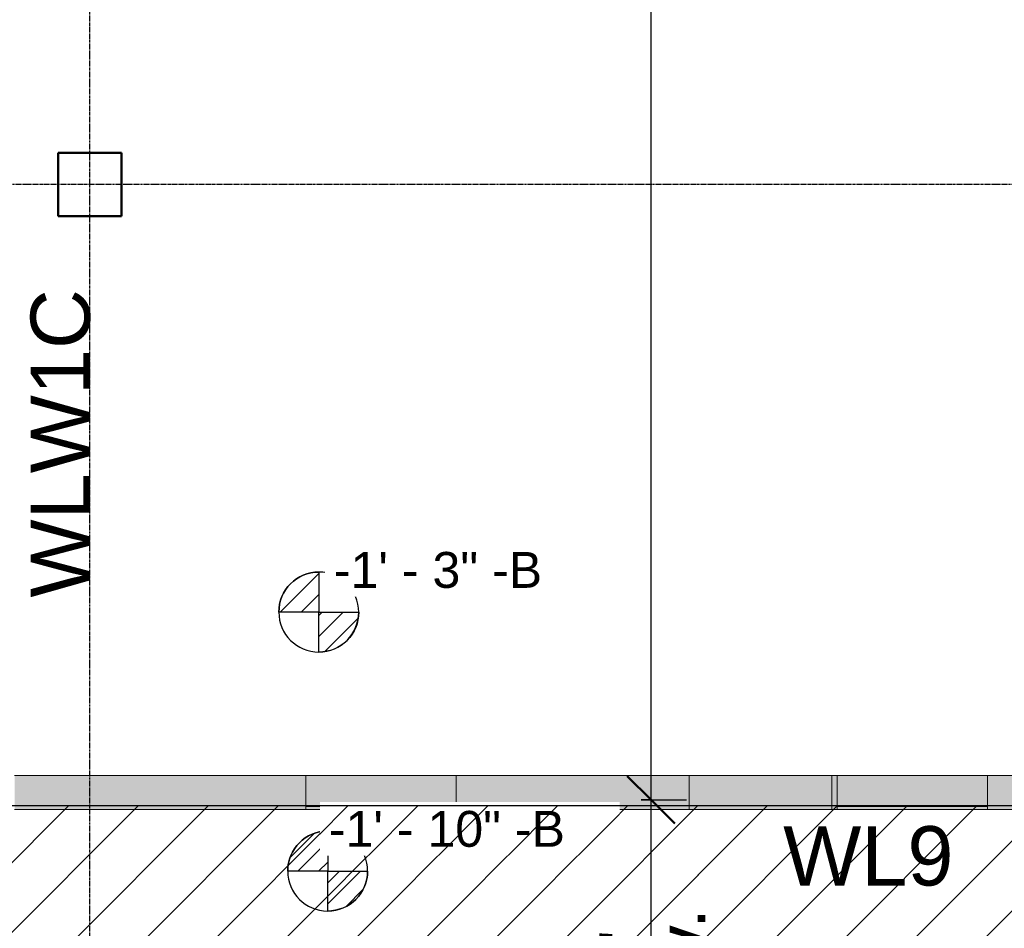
# Model space of a CAD drawing. Header units: inches. Extents: x -4126 to -1814, y 9773 to 12338.
# Tile 35 of 113: x -2518 to -2269, y 9979 to 10209. Entities that reach past the tile are written whole.
import ezdxf

# ---------------------------------------------------------------- set-up
doc = ezdxf.new("R2010")
doc.units = ezdxf.units.IN
doc.header["$MEASUREMENT"] = 0
doc.linetypes.add('Grid Line 1_2_', pattern=[0.875, 0.5, -0.125, 0.125, -0.125])
for name, color, linetype, lineweight in [('A-ANNO-DIMS', 211, 'Continuous', 9), ('A-ANNO-DIMS-96', 211, 'Continuous', 9), ('A-WALL', 113, 'Continuous', 13), ('G-ANNO-DIMS', 111, 'Continuous', 9), ('S-COLS', 52, 'Continuous', 9), ('S-GRID', 1, 'Continuous', 9)]:
    doc.layers.add(name, color=color, linetype=linetype, lineweight=lineweight)
doc.layers.add('LOAD_HATCH', color=8, linetype='Continuous')
doc.layers.add('loads', color=1, linetype='Continuous')
doc.styles.add('Arial', font='Arial.ttf', dxfattribs={"height": 18})
doc.styles.add('Arial_2', font='arial.ttf', dxfattribs={"height": 9.070866})
doc.styles.add('Century Gothic_B', font='Gothicb.ttf', dxfattribs={"height": 9})
doc.dimstyles.new('OD__1_4__Tol__', dxfattribs={"dimscale": 12, "dimtxt": 9.397514, "dimasz": 1, "dimexe": 0.75, "dimexo": 0.5, "dimgap": 0.125, "dimtad": 1, "dimrnd": 0.25, "dimzin": 1, "dimdsep": 46, "dimlunit": 4, "dimtxsty": 'Century Gothic_B', "dimblk1": 'OBLIQUE', "dimblk2": 'OBLIQUE', "dimsah": 1, "dimcen": 0.09, "dimdle": 0.75, "dimazin": 0, "dimtfac": 1, "dimtdec": 4, "dimtix": 1, "dimtmove": 0, "dimatfit": 3, "dimfxl": 1, "dimtvp": 1, "dimtfill": 1, "dimfrac": 2, "dimtolj": 1, "dimtzin": 0, "dimlwd": 30, "dimlwe": 30, "dimarcsym": 2})
pattern_1 = [(315, (25.419, 104.099), (0.027577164, 0.027577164), [])]
pattern_2 = [(315, (25.442, 104.782), (0.027577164, 0.027577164), [])]

# ---------------------------------------------------------------- blocks, each defined once
blk = doc.blocks.new('CTR - 1st Phase - Shell_rvt-1-FRAMING PLAN - 1ST FLOOR')
at = {"layer": 'A-WALL', "lineweight": 5, "transparency": 33554585}
h = blk.add_hatch(color=13, dxfattribs=at)
h.paths.add_polyline_path([(-2096.82, 10009.09), (-2096.82, 10015.45), (-2119.71, 10015.45), (-2119.71, 10009.09), (-2099.32, 10009.09)], flags=0)
h.paths.add_polyline_path([(-2187.32, 10009.09), (-2187.32, 10011.56), (-2273.31, 10011.56), (-2273.31, 10009.09)], flags=0)
h.paths.add_polyline_path([(-2311.34, 10009.09), (-2311.34, 10011.56), (-2312.66, 10011.56), (-2312.66, 10009.09)], flags=0)
h.paths.add_polyline_path([(-2157.74, 10009.09), (-2157.74, 10015.45), (-2159.32, 10015.45), (-2159.32, 10009.09)], flags=0)
h.paths.add_polyline_path([(-2348.79, 10009.09), (-2348.79, 10011.56), (-2407.71, 10011.56), (-2407.71, 10009.09)], flags=0)
h.paths.add_polyline_path([(-2445.74, 10009.09), (-2445.74, 10011.56), (-2486.32, 10011.56), (-2486.32, 10009.09), (-2451.17, 10009.09)], flags=0)
h.paths.add_polyline_path([(-2514.32, 10009.09), (-2514.32, 10011.56), (-2519.41, 10011.56), (-2519.41, 10009.09)], flags=0)
h.paths.add_polyline_path([(-2486.32, 10011.98), (-2445.74, 10011.98), (-2445.74, 10012.41), (-2486.32, 10012.41)], flags=0)
h.paths.add_polyline_path([(-2243.3, 10011.98), (-2187.32, 10011.98), (-2187.32, 10012.41), (-2273.31, 10012.41), (-2273.31, 10011.98)], flags=0)
h.paths.add_polyline_path([(-2514.32, 10011.98), (-2514.32, 10012.41), (-2519.41, 10012.41), (-2519.41, 10011.98), (-2518.82, 10011.98)], flags=0)
h.paths.add_polyline_path([(-2311.34, 10011.98), (-2311.34, 10012.41), (-2312.66, 10012.41), (-2312.66, 10011.98)], flags=0)
h.paths.add_polyline_path([(-2348.79, 10011.98), (-2348.79, 10012.41), (-2407.71, 10012.41), (-2407.71, 10011.98)], flags=0)
h.paths.add_polyline_path([(-2451.17, 10012.8), (-2445.74, 10012.81), (-2445.74, 10017.71), (-2486.32, 10017.71), (-2486.32, 10012.8)], flags=0)
h.paths.add_polyline_path([(-2518.82, 10012.8), (-2514.32, 10012.8), (-2514.32, 10017.71), (-2518.82, 10017.71), (-2518.82, 10017.59), (-2519.41, 10017.59), (-2519.41, 10012.8)], flags=0)
h.paths.add_polyline_path([(-2312.66, 10012.8), (-2311.34, 10012.8), (-2311.34, 10017.71), (-2312.66, 10017.71)], flags=0)
h.paths.add_polyline_path([(-2407.71, 10012.8), (-2348.79, 10012.8), (-2348.79, 10017.71), (-2407.71, 10017.71), (-2407.71, 10014.74)], flags=0)
h.paths.add_polyline_path([(-2273.31, 10012.8), (-2187.32, 10012.8), (-2187.32, 10017.71), (-2273.31, 10017.71)], flags=0)
h.paths.add_polyline_path([(-2099.32, 10015.84), (-2096.82, 10015.84), (-2096.82, 10016.65), (-2104.38, 10016.65), (-2104.01, 10016.27), (-2119.71, 10016.27), (-2119.71, 10015.84), (-2103.58, 10015.84)], flags=0)
h.paths.add_polyline_path([(-2157.74, 10015.84), (-2157.74, 10016.27), (-2159.32, 10016.27), (-2159.32, 10015.84)], flags=0)
h.paths.add_polyline_path([(-2099.32, 10016.85), (-2096.82, 10016.85), (-2096.82, 10017.65), (-2119.71, 10017.65), (-2119.71, 10017.22), (-2104.96, 10017.22), (-2104.58, 10016.85)], flags=0)
h.paths.add_polyline_path([(-2157.74, 10017.22), (-2157.74, 10017.65), (-2159.32, 10017.65), (-2159.32, 10017.22)], flags=0)
h = blk.add_hatch(color=13, dxfattribs=at)
h.paths.add_polyline_path([(-2232.97, 10012.41), (-2187.32, 10012.41), (-2187.32, 10012.8), (-2273.31, 10012.8), (-2273.31, 10012.41)], flags=0)
h.paths.add_polyline_path([(-2486.32, 10012.41), (-2445.74, 10012.41), (-2445.74, 10012.8), (-2486.32, 10012.8)], flags=0)
h.paths.add_polyline_path([(-2514.32, 10012.41), (-2514.32, 10012.8), (-2519.41, 10012.8), (-2519.41, 10012.41), (-2518.82, 10012.41)], flags=0)
h.paths.add_polyline_path([(-2311.34, 10012.41), (-2311.34, 10012.8), (-2312.66, 10012.8), (-2312.66, 10012.41)], flags=0)
h.paths.add_polyline_path([(-2348.79, 10012.41), (-2348.79, 10012.8), (-2407.71, 10012.8), (-2407.71, 10012.41)], flags=0)
h.paths.add_polyline_path([(-2119.71, 10015.45), (-2103.18, 10015.45), (-2103.58, 10015.84), (-2119.71, 10015.84)], flags=0)
h.paths.add_polyline_path([(-2159.32, 10015.45), (-2157.74, 10015.45), (-2157.74, 10015.84), (-2159.32, 10015.84), (-2159.32, 10015.47)], flags=0)
h.paths.add_polyline_path([(-2157.74, 10017.65), (-2157.74, 10017.71), (-2159.32, 10017.71), (-2159.32, 10017.65)], flags=0)
h.paths.add_polyline_path([(-2105.39, 10017.65), (-2105.45, 10017.71), (-2119.71, 10017.71), (-2119.71, 10017.65), (-2105.45, 10017.65)], flags=0)
h = blk.add_hatch(color=13, dxfattribs=at)
h.paths.add_polyline_path([(-2514.32, 10011.56), (-2514.32, 10011.98), (-2519.41, 10011.98), (-2519.41, 10011.56)], flags=0)
h.paths.add_polyline_path([(-2187.32, 10011.56), (-2187.32, 10011.98), (-2273.31, 10011.98), (-2273.31, 10011.56), (-2253.31, 10011.56)], flags=0)
h.paths.add_polyline_path([(-2470.54, 10011.56), (-2445.74, 10011.6), (-2445.74, 10011.98), (-2486.32, 10011.98), (-2486.32, 10011.56)], flags=0)
h.paths.add_polyline_path([(-2348.79, 10011.56), (-2348.79, 10011.98), (-2407.71, 10011.98), (-2407.71, 10011.56)], flags=0)
h.paths.add_polyline_path([(-2312.66, 10011.56), (-2311.34, 10011.6), (-2311.34, 10011.98), (-2312.66, 10011.98), (-2312.66, 10011.6)], flags=0)
h.paths.add_polyline_path([(-2104.01, 10016.27), (-2104.38, 10016.65), (-2119.71, 10016.65), (-2119.71, 10016.27), (-2105.45, 10016.27)], flags=0)
h.paths.add_polyline_path([(-2157.74, 10016.27), (-2157.74, 10016.69), (-2159.32, 10016.65), (-2159.32, 10016.27)], flags=0)
h.paths.add_polyline_path([(-2157.74, 10016.81), (-2157.74, 10017.22), (-2159.32, 10017.22), (-2159.32, 10016.81)], flags=0)
h.paths.add_polyline_path([(-2096.82, 10016.81), (-2096.82, 10016.85), (-2104.58, 10016.85), (-2104.96, 10017.22), (-2119.71, 10017.22), (-2119.71, 10016.81), (-2099.06, 10016.81)], flags=0)
h = blk.add_hatch(color=13, dxfattribs=at)
h.paths.add_polyline_path([(-2159.32, 10009.09), (-2159.32, 10015.45), (-2160.11, 10015.44), (-2160.11, 10009.09)], flags=0)
h.paths.add_polyline_path([(-2186.54, 10009.09), (-2186.54, 10011.56), (-2187.32, 10011.56), (-2187.32, 10009.09)], flags=0)
h.paths.add_polyline_path([(-2513.54, 10009.09), (-2513.54, 10011.56), (-2514.32, 10011.56), (-2514.32, 10009.09)], flags=0)
h.paths.add_polyline_path([(-2487.11, 10009.09), (-2486.32, 10009.09), (-2486.32, 10011.56), (-2487.11, 10011.56), (-2487.11, 10010.72)], flags=0)
h.paths.add_polyline_path([(-2187.32, 10011.98), (-2186.54, 10011.98), (-2186.54, 10012.41), (-2187.32, 10012.41)], flags=0)
h.paths.add_polyline_path([(-2514.32, 10011.98), (-2513.54, 10011.98), (-2513.54, 10012.41), (-2514.32, 10012.41)], flags=0)
h.paths.add_polyline_path([(-2487.11, 10011.98), (-2486.32, 10011.98), (-2486.32, 10012.41), (-2487.11, 10012.41)], flags=0)
h.paths.add_polyline_path([(-2186.54, 10012.8), (-2186.54, 10017.71), (-2187.32, 10017.71), (-2187.32, 10012.8)], flags=0)
h.paths.add_polyline_path([(-2514.32, 10012.8), (-2513.54, 10012.8), (-2513.54, 10017.71), (-2514.32, 10017.71), (-2514.32, 10017.59)], flags=0)
h.paths.add_polyline_path([(-2487.11, 10012.8), (-2486.32, 10012.8), (-2486.32, 10017.71), (-2487.11, 10017.71)], flags=0)
h.paths.add_polyline_path([(-2159.32, 10015.84), (-2159.32, 10016.27), (-2160.11, 10016.27), (-2160.11, 10015.84)], flags=0)
h.paths.add_polyline_path([(-2159.32, 10017.22), (-2159.32, 10017.65), (-2160.11, 10017.65), (-2160.11, 10017.22)], flags=0)
h = blk.add_hatch(color=13, dxfattribs=at)
h.paths.add_polyline_path([(-2486.32, 10012.41), (-2486.32, 10012.8), (-2487.11, 10012.8), (-2487.11, 10012.41)], flags=0)
h.paths.add_polyline_path([(-2187.32, 10012.41), (-2186.54, 10012.41), (-2186.54, 10012.8), (-2187.32, 10012.8)], flags=0)
h.paths.add_polyline_path([(-2513.54, 10012.41), (-2513.54, 10012.8), (-2514.32, 10012.8), (-2514.32, 10012.41)], flags=0)
h.paths.add_polyline_path([(-2159.32, 10015.45), (-2159.32, 10015.84), (-2160.11, 10015.84), (-2160.11, 10015.45), (-2159.87, 10015.45)], flags=0)
h.paths.add_polyline_path([(-2160.11, 10017.65), (-2159.32, 10017.65), (-2159.32, 10017.71), (-2160.11, 10017.71)], flags=0)
h = blk.add_hatch(color=13, dxfattribs=at)
h.paths.add_polyline_path([(-2513.54, 10011.56), (-2513.54, 10011.98), (-2514.32, 10011.98), (-2514.32, 10011.56)], flags=0)
h.paths.add_polyline_path([(-2187.32, 10011.56), (-2186.54, 10011.6), (-2186.54, 10011.98), (-2187.32, 10011.98), (-2187.32, 10011.6)], flags=0)
h.paths.add_polyline_path([(-2487.11, 10011.56), (-2486.32, 10011.6), (-2486.32, 10011.98), (-2487.11, 10011.98), (-2487.11, 10011.6)], flags=0)
h.paths.add_polyline_path([(-2159.32, 10016.27), (-2159.32, 10016.69), (-2160.11, 10016.65), (-2160.11, 10016.27)], flags=0)
h.paths.add_polyline_path([(-2159.32, 10016.81), (-2159.32, 10017.22), (-2160.11, 10017.22), (-2160.11, 10016.81)], flags=0)
h = blk.add_hatch(color=13, dxfattribs=at)
h.paths.add_polyline_path([(-2160.11, 10009.09), (-2160.11, 10015.45), (-2163.32, 10015.45), (-2163.32, 10009.09)], flags=0)
h.paths.add_polyline_path([(-2508.32, 10011.98), (-2508.32, 10012.41), (-2513.54, 10012.41), (-2513.54, 10011.98)], flags=0)
h.paths.add_polyline_path([(-2490.32, 10011.98), (-2487.11, 10011.98), (-2487.11, 10012.41), (-2490.32, 10012.41)], flags=0)
h.paths.add_polyline_path([(-2186.54, 10011.98), (-2183.32, 10011.98), (-2183.32, 10012.41), (-2186.54, 10012.41)], flags=0)
h.paths.add_polyline_path([(-2487.11, 10012.8), (-2487.11, 10017.71), (-2490.32, 10017.71), (-2490.32, 10012.8)], flags=0)
h.paths.add_polyline_path([(-2186.54, 10012.8), (-2183.32, 10012.8), (-2183.32, 10017.71), (-2186.54, 10017.71), (-2186.54, 10014.34)], flags=0)
h.paths.add_polyline_path([(-2513.54, 10012.8), (-2508.32, 10012.8), (-2508.32, 10017.71), (-2513.54, 10017.71)], flags=0)
h.paths.add_polyline_path([(-2160.11, 10015.84), (-2160.11, 10016.27), (-2163.32, 10016.27), (-2163.32, 10015.84)], flags=0)
h.paths.add_polyline_path([(-2160.11, 10017.22), (-2160.11, 10017.65), (-2163.32, 10017.65), (-2163.32, 10017.22)], flags=0)
h = blk.add_hatch(color=13, dxfattribs=at)
h.paths.add_polyline_path([(-2490.32, 10012.41), (-2487.11, 10012.41), (-2487.11, 10012.8), (-2490.32, 10012.8)], flags=0)
h.paths.add_polyline_path([(-2186.54, 10012.41), (-2183.32, 10012.41), (-2183.32, 10012.8), (-2186.54, 10012.8)], flags=0)
h.paths.add_polyline_path([(-2513.54, 10012.41), (-2508.32, 10012.41), (-2508.32, 10012.8), (-2513.54, 10012.8)], flags=0)
h.paths.add_polyline_path([(-2163.32, 10015.45), (-2160.11, 10015.45), (-2160.11, 10015.84), (-2163.32, 10015.84)], flags=0)
h.paths.add_polyline_path([(-2163.32, 10017.65), (-2160.11, 10017.65), (-2160.11, 10017.71), (-2163.32, 10017.71)], flags=0)
h = blk.add_hatch(color=13, dxfattribs=at)
h.paths.add_polyline_path([(-2508.32, 10011.56), (-2508.32, 10011.98), (-2513.54, 10011.98), (-2513.54, 10011.56)], flags=0)
h.paths.add_polyline_path([(-2490.32, 10011.56), (-2487.11, 10011.6), (-2487.11, 10011.98), (-2490.32, 10011.98), (-2490.32, 10011.6)], flags=0)
h.paths.add_polyline_path([(-2183.32, 10011.56), (-2183.32, 10011.98), (-2186.54, 10011.98), (-2186.54, 10011.56)], flags=0)
h.paths.add_polyline_path([(-2160.11, 10016.27), (-2160.11, 10016.69), (-2163.32, 10016.65), (-2163.32, 10016.27)], flags=0)
h.paths.add_polyline_path([(-2163.32, 10016.81), (-2160.11, 10016.85), (-2160.11, 10017.22), (-2163.32, 10017.22), (-2163.32, 10016.85)], flags=0)
h = blk.add_hatch(color=13, dxfattribs=at)
h.paths.add_polyline_path([(-2183.32, 10009.09), (-2163.32, 10009.09), (-2163.32, 10016.69), (-2160.11, 10016.69), (-2160.11, 10016.81), (-2163.32, 10016.85), (-2163.32, 10017.71), (-2183.32, 10017.71), (-2183.32, 10011.56)], flags=0)
h.paths.add_polyline_path([(-2490.32, 10009.09), (-2490.32, 10017.71), (-2508.32, 10017.71), (-2508.32, 10009.09)], flags=0)
h = blk.add_hatch(color=13, dxfattribs=at)
h.paths.add_polyline_path([(-2407.71, 10009.09), (-2407.71, 10011.56), (-2445.74, 10011.56), (-2445.74, 10009.09)], flags=0)
h.paths.add_polyline_path([(-2445.74, 10011.98), (-2407.71, 10011.98), (-2407.71, 10012.41), (-2445.74, 10012.41)], flags=0)
h.paths.add_polyline_path([(-2407.71, 10012.8), (-2407.71, 10017.71), (-2445.74, 10017.71), (-2445.74, 10012.8)], flags=0)
h = blk.add_hatch(color=13, dxfattribs=at)
h.paths.add_polyline_path([(-2348.79, 10009.09), (-2312.66, 10009.09), (-2312.66, 10011.56), (-2348.79, 10011.56)], flags=0)
h.paths.add_polyline_path([(-2312.66, 10011.98), (-2312.66, 10012.41), (-2348.79, 10012.41), (-2348.79, 10011.98)], flags=0)
h.paths.add_polyline_path([(-2348.79, 10012.8), (-2312.66, 10012.8), (-2312.66, 10017.71), (-2348.79, 10017.71)], flags=0)
h = blk.add_hatch(color=13, dxfattribs=at)
h.paths.add_polyline_path([(-2273.31, 10009.09), (-2273.31, 10011.56), (-2311.34, 10011.56), (-2311.34, 10009.09)], flags=0)
h.paths.add_polyline_path([(-2311.34, 10011.98), (-2273.31, 10011.98), (-2273.31, 10012.41), (-2311.34, 10012.41)], flags=0)
h.paths.add_polyline_path([(-2311.34, 10012.8), (-2273.31, 10012.8), (-2273.31, 10017.71), (-2311.34, 10017.71)], flags=0)
h = blk.add_hatch(color=13, dxfattribs=at)
h.paths.add_polyline_path([(-2186.54, 10009.09), (-2183.32, 10009.09), (-2183.32, 10011.56), (-2186.54, 10011.56)], flags=0)
h.paths.add_polyline_path([(-2487.11, 10009.09), (-2487.11, 10011.56), (-2490.32, 10011.56), (-2490.32, 10009.09)], flags=0)
h.paths.add_polyline_path([(-2513.54, 10009.09), (-2508.32, 10009.09), (-2508.32, 10011.56), (-2513.54, 10011.56), (-2513.54, 10009.39)], flags=0)
for points in [[(-2407.71, 10012.41), (-2407.71, 10012.8), (-2445.74, 10012.8), (-2445.74, 10012.41)], [(-2407.71, 10011.56), (-2407.71, 10011.98), (-2445.74, 10011.98), (-2445.74, 10011.56)], [(-2312.66, 10012.41), (-2312.66, 10012.8), (-2348.79, 10012.8), (-2348.79, 10012.41)], [(-2312.66, 10011.56), (-2312.66, 10011.98), (-2348.79, 10011.98), (-2348.79, 10011.56)], [(-2273.31, 10012.41), (-2273.31, 10012.8), (-2311.34, 10012.8), (-2311.34, 10012.41)], [(-2311.34, 10011.56), (-2273.31, 10011.6), (-2273.31, 10011.98), (-2311.34, 10011.98), (-2311.34, 10011.6)]]:
    blk.add_hatch(color=13, dxfattribs=at).paths.add_polyline_path(points, flags=0)
at = {"layer": 'A-WALL', "color": 9}
for p, q in [((-2514.32, 10017.71), (-2519.41, 10017.71)), ((-2508.32, 10017.71), (-2514.32, 10017.71)), ((-2490.32, 10017.71), (-2508.32, 10017.71)), ((-2486.32, 10017.71), (-2490.32, 10017.71)), ((-2348.79, 10017.71), (-2486.32, 10017.71)), ((-2312.66, 10017.71), (-2348.79, 10017.71)), ((-2348.79, 10017.71), (-2348.79, 10012.8)), ((-2187.32, 10017.71), (-2312.66, 10017.71)), ((-2312.66, 10012.8), (-2312.66, 10017.71)), ((-2348.79, 10012.8), (-2348.79, 10012.41)), ((-2348.79, 10012.41), (-2348.79, 10011.6)), ((-2348.79, 10011.56), (-2348.79, 10009.09)), ((-2312.66, 10012.41), (-2312.66, 10012.8)), ((-2312.66, 10011.6), (-2312.66, 10012.41)), ((-2312.66, 10009.09), (-2312.66, 10011.56)), ((-2519.41, 10009.09), (-2514.32, 10009.09)), ((-2514.32, 10009.09), (-2513.54, 10009.09)), ((-2513.54, 10009.09), (-2508.32, 10009.09)), ((-2508.32, 10009.09), (-2490.32, 10009.09)), ((-2490.32, 10009.09), (-2487.11, 10009.09)), ((-2487.11, 10009.09), (-2486.32, 10009.09)), ((-2486.32, 10009.09), (-2348.79, 10009.09)), ((-2348.79, 10009.09), (-2312.66, 10009.09)), ((-2312.66, 10009.09), (-2187.32, 10009.09))]:
    blk.add_line(p, q, dxfattribs=at)
at = {"layer": 'A-WALL', "color": 33}
for p, q in [((-2518.83, 10017.71), (-2514.32, 10017.71)), ((-2513.54, 10017.71), (-2508.32, 10017.71)), ((-2508.32, 10017.71), (-2490.32, 10017.71)), ((-2490.32, 10017.71), (-2487.11, 10017.71)), ((-2486.32, 10017.71), (-2445.74, 10017.71)), ((-2445.74, 10017.71), (-2407.71, 10017.71)), ((-2407.71, 10017.71), (-2445.74, 10017.71)), ((-2445.74, 10017.71), (-2445.74, 10012.81)), ((-2445.74, 10012.81), (-2445.74, 10017.71)), ((-2407.71, 10017.71), (-2311.34, 10017.71)), ((-2407.71, 10017.71), (-2407.71, 10012.8)), ((-2407.71, 10012.8), (-2407.71, 10017.71)), ((-2348.79, 10017.71), (-2348.79, 10012.8)), ((-2312.66, 10012.8), (-2312.66, 10017.71)), ((-2273.31, 10017.71), (-2311.34, 10017.71)), ((-2311.34, 10017.71), (-2273.31, 10017.71)), ((-2311.34, 10012.8), (-2311.34, 10017.71)), ((-2311.34, 10017.71), (-2311.34, 10012.8)), ((-2273.31, 10017.71), (-2187.32, 10017.71)), ((-2273.31, 10012.8), (-2273.31, 10017.71)), ((-2273.31, 10017.71), (-2273.31, 10012.8)), ((-2445.74, 10012.41), (-2445.74, 10011.98)), ((-2445.74, 10011.98), (-2445.74, 10012.41)), ((-2445.74, 10011.56), (-2445.74, 10009.09)), ((-2445.74, 10009.84), (-2445.74, 10011.56)), ((-2407.71, 10012.41), (-2407.71, 10011.98)), ((-2407.71, 10011.98), (-2407.71, 10012.41)), ((-2407.71, 10011.56), (-2407.71, 10009.84)), ((-2407.71, 10009.09), (-2407.71, 10011.56)), ((-2348.79, 10012.41), (-2348.79, 10011.98)), ((-2348.79, 10011.56), (-2348.79, 10009.09)), ((-2312.66, 10011.98), (-2312.66, 10012.41)), ((-2312.66, 10009.09), (-2312.66, 10011.56)), ((-2311.34, 10011.98), (-2311.34, 10012.41)), ((-2311.34, 10012.41), (-2311.34, 10011.98)), ((-2311.34, 10009.84), (-2311.34, 10011.56)), ((-2311.34, 10011.56), (-2311.34, 10009.09)), ((-2273.31, 10011.98), (-2273.31, 10012.41)), ((-2273.31, 10012.41), (-2273.31, 10011.98)), ((-2273.31, 10009.09), (-2273.31, 10011.56)), ((-2273.31, 10011.56), (-2273.31, 10009.84)), ((-2514.32, 10009.09), (-2519.41, 10009.09)), ((-2508.32, 10009.09), (-2513.54, 10009.09)), ((-2490.32, 10009.09), (-2508.32, 10009.09)), ((-2487.11, 10009.09), (-2490.32, 10009.09)), ((-2445.74, 10009.09), (-2486.32, 10009.09)), ((-2445.74, 10009.84), (-2407.71, 10009.84)), ((-2407.71, 10009.84), (-2445.74, 10009.84)), ((-2445.74, 10009.09), (-2445.74, 10009.84)), ((-2445.74, 10009.09), (-2407.71, 10009.09)), ((-2407.71, 10009.09), (-2445.74, 10009.09)), ((-2407.71, 10009.09), (-2407.71, 10009.84)), ((-2311.34, 10009.09), (-2407.71, 10009.09)), ((-2311.34, 10009.84), (-2273.31, 10009.84)), ((-2273.31, 10009.84), (-2311.34, 10009.84)), ((-2311.34, 10009.84), (-2311.34, 10009.09)), ((-2273.31, 10009.09), (-2311.34, 10009.09)), ((-2311.34, 10009.09), (-2273.31, 10009.09)), ((-2273.31, 10009.84), (-2273.31, 10009.09)), ((-2187.32, 10009.09), (-2273.31, 10009.09))]:
    blk.add_line(p, q, dxfattribs=at)
at = {"layer": 'A-WALL', "color": 253}
for p, q in [((-2514.32, 10017.71), (-2513.54, 10017.71)), ((-2487.11, 10017.71), (-2486.32, 10017.71)), ((-2445.74, 10012.8), (-2445.74, 10012.41)), ((-2445.74, 10012.41), (-2445.74, 10012.8)), ((-2445.74, 10011.98), (-2445.74, 10011.6)), ((-2445.74, 10011.6), (-2445.74, 10011.98)), ((-2407.71, 10012.8), (-2407.71, 10012.41)), ((-2407.71, 10012.41), (-2407.71, 10012.8)), ((-2407.71, 10011.98), (-2407.71, 10011.6)), ((-2407.71, 10011.6), (-2407.71, 10011.98)), ((-2348.79, 10012.8), (-2348.79, 10012.41)), ((-2348.79, 10011.98), (-2348.79, 10011.6)), ((-2312.66, 10012.41), (-2312.66, 10012.8)), ((-2312.66, 10011.6), (-2312.66, 10011.98)), ((-2311.34, 10012.41), (-2311.34, 10012.8)), ((-2311.34, 10012.8), (-2311.34, 10012.41)), ((-2311.34, 10011.6), (-2311.34, 10011.98)), ((-2311.34, 10011.98), (-2311.34, 10011.6)), ((-2273.31, 10012.41), (-2273.31, 10012.8)), ((-2273.31, 10012.8), (-2273.31, 10012.41)), ((-2273.31, 10011.6), (-2273.31, 10011.98)), ((-2273.31, 10011.98), (-2273.31, 10011.6)), ((-2513.54, 10009.09), (-2514.32, 10009.09)), ((-2486.32, 10009.09), (-2487.11, 10009.09))]:
    blk.add_line(p, q, dxfattribs=at)
at = {"layer": 'A-WALL', "color": 23}
for p, q in [((-2445.74, 10017.71), (-2407.71, 10017.71)), ((-2311.34, 10017.71), (-2273.31, 10017.71)), ((-2407.71, 10009.09), (-2445.74, 10009.09)), ((-2273.31, 10009.09), (-2311.34, 10009.09))]:
    blk.add_line(p, q, dxfattribs=at)
blk = doc.blocks.new('034100 - Precast Structural Concrete - Column - Corbels - 16_x16_-1699972-FRAMING PLAN - 1ST FLOOR')
at = {"layer": 'S-COLS'}
for p, q in [((-8.91, 8.98), (-8.98, 8.98)), ((-8.98, 8.98), (-8.98, -7.02)), ((6.94, 8.98), (-8.91, 8.98)), ((7.02, 8.98), (6.94, 8.98)), ((7.02, -7.02), (7.02, 8.98)), ((-8.98, -7.02), (-8.91, -7.02)), ((-8.91, -7.02), (6.94, -7.02)), ((6.94, -7.02), (7.02, -7.02))]:
    blk.add_line(p, q, dxfattribs=at)
at = {"layer": 'S-COLS', "lineweight": 50}
for p, q in [((-8.98, -7.02), (-8.98, 8.98)), ((-8.98, 8.98), (-8.91, 8.98)), ((-8.91, 8.98), (6.94, 8.98)), ((6.94, 8.98), (7.02, 8.98)), ((7.02, 8.98), (7.02, -7.02)), ((-8.91, -7.02), (-8.98, -7.02)), ((6.94, -7.02), (-8.91, -7.02)), ((7.02, -7.02), (6.94, -7.02))]:
    blk.add_line(p, q, dxfattribs=at)
blk = doc.blocks.new('DIMBLOCK1-FRAMING PLAN - 1ST FLOOR')
at = {"layer": 'A-ANNO-DIMS-96', "lineweight": 50}
for p, q in [((-2358.42, 10011.56), (-2364.42, 10017.56)), ((-2358.42, 10011.56), (-2352.42, 10005.56)), ((-2358.42, 9897.13), (-2364.42, 9903.13)), ((-2358.42, 9897.13), (-2352.42, 9891.13))]:
    blk.add_line(p, q, dxfattribs=at)
at = {"layer": 'A-ANNO-DIMS-96', "lineweight": 30}
for p, q in [((-2360.91, 10011.56), (-2349.42, 10011.56)), ((-2358.42, 10011.56), (-2360.91, 10011.56)), ((-2358.42, 9888.13), (-2358.42, 10011.56)), ((-2360.91, 9897.13), (-2349.42, 9897.13)), ((-2358.42, 9897.13), (-2360.91, 9897.13))]:
    blk.add_line(p, q, dxfattribs=at)
at = {"layer": 'A-ANNO-DIMS-96', "color": 0, "lineweight": 30, "char_height": 9, "attachment_point": 1, "rotation": 90, "line_spacing_factor": 0.984502, "style": 'Century Gothic_B', "bg_fill": 3, "box_fill_scale": 1.25, "bg_fill_color": 256, "bg_fill_true_color": 13158600, "bg_fill_transparency": 0}
for s, insert, width in [('-9" ELEV.', (-2353.69, 9928.69), 61.5761), ('9\' - 6 1/2"', (-2371.46, 9925.85), 68.3781)]:
    blk.add_mtext(s, dxfattribs=dict(at, insert=insert, width=width))
blk = doc.blocks.new('_Oblique')
at = {"color": 0, "linetype": 'ByBlock', "lineweight": -2}
blk.add_line((-0.5, -0.5), (0.5, 0.5), dxfattribs=at)
blk = doc.blocks.new('DIMBLOCK2-FRAMING PLAN - 1ST FLOOR')
at = {"layer": 'A-ANNO-DIMS-96', "lineweight": 50}
for p, q in [((-2358.42, 10819.99), (-2364.42, 10825.99)), ((-2358.42, 10819.99), (-2352.42, 10813.99)), ((-2358.42, 10011.56), (-2364.42, 10017.56)), ((-2358.42, 10011.56), (-2352.42, 10005.56))]:
    blk.add_line(p, q, dxfattribs=at)
at = {"layer": 'A-ANNO-DIMS-96', "lineweight": 30}
for p, q in [((-2360.91, 10819.99), (-2349.42, 10819.99)), ((-2358.42, 10819.99), (-2360.91, 10819.99)), ((-2358.42, 10011.56), (-2358.42, 10819.99)), ((-2360.91, 10011.56), (-2349.42, 10011.56)), ((-2358.42, 10011.56), (-2360.91, 10011.56))]:
    blk.add_line(p, q, dxfattribs=at)
at = {"layer": 'A-ANNO-DIMS-96', "color": 0, "lineweight": 30, "char_height": 9, "attachment_point": 1, "rotation": 90, "line_spacing_factor": 0.984502, "style": 'Century Gothic_B', "bg_fill": 3, "box_fill_scale": 1.25, "bg_fill_color": 256, "bg_fill_true_color": 13158600, "bg_fill_transparency": 0}
for s, insert, width in [('67\' - 4 1/2"', (-2371.46, 10383.78), 76.7911), ('-3" ELEV.', (-2353.69, 10390.12), 61.5761)]:
    blk.add_mtext(s, dxfattribs=dict(at, insert=insert, width=width))
blk = doc.blocks.new('Spot Elevations - Símbolo de cota horizontal-V280-FRAMING PLAN - 1ST FLOOR')
at = {"layer": 'G-ANNO-DIMS'}
h = blk.add_hatch(dxfattribs=at)
h.set_pattern_fill('FP_85', color=256, style=0, pattern_type=2)
h.set_pattern_definition(pattern_1)
edge = h.paths.add_edge_path(flags=0)
edge.add_arc((0, 0), 0.1053, 0, 90, ccw=False)
edge.add_line((0.1053, 0), (0, 0))
edge.add_line((0, 0), (0, 0.1053))
h = blk.add_hatch(dxfattribs=at)
h.set_pattern_fill('FP_85', color=256, style=0, pattern_type=2)
h.set_pattern_definition(pattern_1)
edge = h.paths.add_edge_path(flags=0)
edge.add_arc((0, 0), 0.1053, 0, 90, ccw=False)
edge.add_line((0.1053, 0), (0, 0))
edge.add_line((0, 0), (0, 0.1053))
h = blk.add_hatch(dxfattribs=at)
h.set_pattern_fill('FP_85', color=256, style=0, pattern_type=2)
h.set_pattern_definition(pattern_1)
edge = h.paths.add_edge_path(flags=0)
edge.add_arc((0, 0), 0.1053, 180, 270, ccw=False)
edge.add_line((-0.1053, 0), (0, 0))
edge.add_line((0, 0), (0, -0.1053))
h = blk.add_hatch(dxfattribs=at)
h.set_pattern_fill('FP_85', color=256, style=0, pattern_type=2)
h.set_pattern_definition(pattern_1)
edge = h.paths.add_edge_path(flags=0)
edge.add_arc((0, 0), 0.1053, 180, 270, ccw=False)
edge.add_line((-0.1053, 0), (0, 0))
edge.add_line((0, 0), (0, -0.1053))
at = {"layer": 'G-ANNO-DIMS', "lineweight": 30}
for p, q in [((0, 0.1053), (0, 0)), ((0, 0), (-0.1053, 0)), ((0, 0), (0.1053, 0)), ((0, -0.1053), (0, 0))]:
    blk.add_line(p, q, dxfattribs=at)
blk.add_circle((0, 0), 0.1053, dxfattribs=at)
for start, end in [(360, 90), (180, 270)]:
    blk.add_arc((0, 0), 0.1053, start, end, dxfattribs=at)
blk = doc.blocks.new('Spot Elevations - Símbolo de cota horizontal-V281-FRAMING PLAN - 1ST FLOOR')
at = {"layer": 'G-ANNO-DIMS'}
h = blk.add_hatch(dxfattribs=at)
h.set_pattern_fill('FP_86', color=256, style=0, pattern_type=2)
h.set_pattern_definition(pattern_2)
edge = h.paths.add_edge_path(flags=0)
edge.add_arc((0, 0), 0.1053, 0, 90, ccw=False)
edge.add_line((0.1053, 0), (0, 0))
edge.add_line((0, 0), (0, 0.1053))
h = blk.add_hatch(dxfattribs=at)
h.set_pattern_fill('FP_86', color=256, style=0, pattern_type=2)
h.set_pattern_definition(pattern_2)
edge = h.paths.add_edge_path(flags=0)
edge.add_arc((0, 0), 0.1053, 0, 90, ccw=False)
edge.add_line((0.1053, 0), (0, 0))
edge.add_line((0, 0), (0, 0.1053))
h = blk.add_hatch(dxfattribs=at)
h.set_pattern_fill('FP_86', color=256, style=0, pattern_type=2)
h.set_pattern_definition(pattern_2)
edge = h.paths.add_edge_path(flags=0)
edge.add_arc((0, 0), 0.1053, 180, 270, ccw=False)
edge.add_line((-0.1053, 0), (0, 0))
edge.add_line((0, 0), (0, -0.1053))
h = blk.add_hatch(dxfattribs=at)
h.set_pattern_fill('FP_86', color=256, style=0, pattern_type=2)
h.set_pattern_definition(pattern_2)
edge = h.paths.add_edge_path(flags=0)
edge.add_arc((0, 0), 0.1053, 180, 270, ccw=False)
edge.add_line((-0.1053, 0), (0, 0))
edge.add_line((0, 0), (0, -0.1053))
at = {"layer": 'G-ANNO-DIMS', "lineweight": 30}
for p, q in [((0, 0.1053), (0, 0)), ((0, 0), (-0.1053, 0)), ((0, 0), (0.1053, 0)), ((0, -0.1053), (0, 0))]:
    blk.add_line(p, q, dxfattribs=at)
blk.add_circle((0, 0), 0.1053, dxfattribs=at)
for start, end in [(360, 90), (180, 270)]:
    blk.add_arc((0, 0), 0.1053, start, end, dxfattribs=at)

msp = doc.modelspace()

# ---------------------------------------------------------------- linework, layer by layer
at = {"layer": 'S-GRID', "linetype": 'Grid Line 1_2_', "lineweight": 30}
for p, q in [((-2500.324, 9772.61), (-2500.324, 12288.555)), ((-1814.206, 10167.189), (-4076.95, 10167.189))]:
    msp.add_line(p, q, dxfattribs=at)

# ---------------------------------------------------------------- block references
at = {"lineweight": 5}
msp.add_blockref('CTR - 1st Phase - Shell_rvt-1-FRAMING PLAN - 1ST FLOOR', (0, 0), dxfattribs=at)
at = {"layer": 'G-ANNO-DIMS', "lineweight": 30, "extrusion": (0, 0, -1), "xscale": 95.99999999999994, "yscale": 95.99999999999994, "zscale": 95.99999999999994, "rotation": 180}
for name, p in [('Spot Elevations - Símbolo de cota horizontal-V281-FRAMING PLAN - 1ST FLOOR', (2442.447, 10059.025)), ('Spot Elevations - Símbolo de cota horizontal-V280-FRAMING PLAN - 1ST FLOOR', (2440.201, 9993.536))]:
    msp.add_blockref(name, p, dxfattribs=at)
at = {"layer": 'S-COLS', "rotation": 270.0000000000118}
msp.add_blockref('034100 - Precast Structural Concrete - Column - Corbels - 16_x16_-1699972-FRAMING PLAN - 1ST FLOOR', (-2501.308, 10166.205), dxfattribs=at)

# ---------------------------------------------------------------- texts
at = {"layer": 'loads', "insert": (-2515.338, 10062.692), "char_height": 15, "width": 29.92125, "attachment_point": 1, "rotation": 90, "style": 'Arial'}
msp.add_mtext('WLW1C', dxfattribs=at)
at = {"layer": 'loads', "insert": (-2325, 10004.884), "char_height": 15, "width": 29.92125, "attachment_point": 1, "style": 'Arial'}
msp.add_mtext('WL9', dxfattribs=at)

# ---------------------------------------------------------------- next in the draw order: texts
at = {"layer": 'G-ANNO-DIMS', "char_height": 9.07087, "attachment_point": 1, "line_spacing_factor": 0.941778, "style": 'Arial_2', "bg_fill": 3, "box_fill_scale": 1.25, "bg_fill_color": 256, "bg_fill_true_color": 13158600, "bg_fill_transparency": 0}
for s, insert, width in [('-1\' - 3" -B', (-2438.637, 10074.228), 62.85656), ('-1\' - 10" -B', (-2439.908, 10008.74), 71.29666)]:
    msp.add_mtext(s, dxfattribs=dict(at, insert=insert, width=width))

# ---------------------------------------------------------------- next in the draw order: dimensions: what is measured, and where the dimension line sits
at = {"layer": 'A-ANNO-DIMS', "lineweight": 30}
dim = msp.add_linear_dim(base=(-2358.425, 10011.56), p1=(-2366.91, 9897.13), p2=(-2366.91, 10011.56), angle=90, text='<>\\X-9" ELEV.', dimstyle='OD__1_4__Tol__', override={"dimpost": '<>', "dimfxl": 114.429561}, dxfattribs=at)
dim.commit()
dim.dimension.update_dxf_attribs({"geometry": 'DIMBLOCK1-FRAMING PLAN - 1ST FLOOR', "text_midpoint": (-2358.425, 9954.345)})

# ---------------------------------------------------------------- next in the draw order: dimensions: what is measured, and where the dimension line sits
dim = msp.add_linear_dim(base=(-2358.425, 10819.989), p1=(-2366.91, 10011.56), p2=(-2366.91, 10819.989), angle=90, text='<>\\X-3" ELEV.', dimstyle='OD__1_4__Tol__', override={"dimpost": '<>', "dimfxl": 808.429494}, dxfattribs=at)
dim.commit()
dim.dimension.update_dxf_attribs({"geometry": 'DIMBLOCK2-FRAMING PLAN - 1ST FLOOR', "text_midpoint": (-2358.425, 10415.775)})

# ---------------------------------------------------------------- next in the draw order: hatches: boundary and pattern name
at = {"layer": 'LOAD_HATCH'}
h = msp.add_hatch(dxfattribs=at)
h.set_pattern_fill('ANSI31', color=256, scale=100, style=0)
h.paths.add_polyline_path([(-3819.324, 9901.189), (-3819.324, 10010.089), (-2098.262, 10010.089), (-2098.262, 10821.489), (-3401.049, 10821.489), (-3400.049, 11277.289), (-2098.262, 11277.289), (-2098.262, 12077.189), (-1943.324, 12077.189), (-1943.324, 9901.189)])

# ---------------------------------------------------------------- next in the draw order: linework, layer by layer
msp.add_lwpolyline([(-3400.049, 11277.289), (-2098.262, 11277.289), (-2098.262, 12077.189), (-1943.324, 12077.189), (-1943.324, 9901.189), (-3819.324, 9901.189), (-3819.324, 10010.089), (-2098.262, 10010.089), (-2098.262, 10821.489), (-3401.049, 10821.489)], close=True, dxfattribs=at)

doc.saveas('drawing.dxf')
